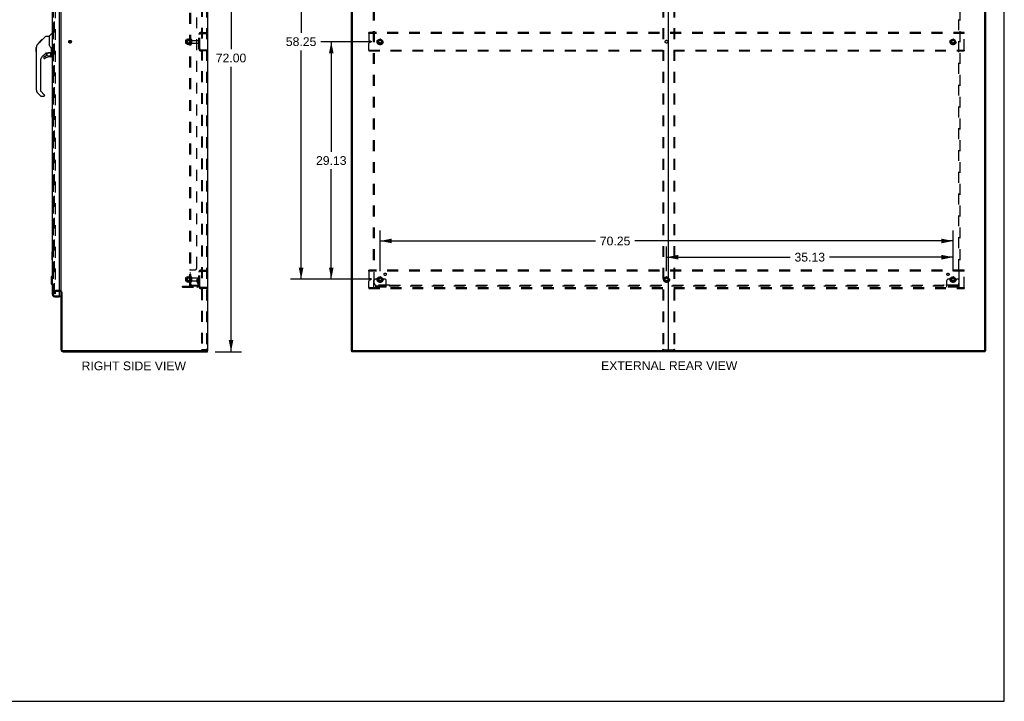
# Model space of a CAD drawing. Header units: inches. Extents: x 0 to 243, y 0 to 157.
# Tile 25 of 28: x 122 to 243, y 0 to 84. Entities that reach past the tile are written whole.
import ezdxf

# ---------------------------------------------------------------- set-up
doc = ezdxf.new("R2010")
doc.units = ezdxf.units.IN
doc.header["$LTSCALE"] = 13.348617
doc.header["$MEASUREMENT"] = 0
doc.linetypes.add('DOT', pattern=[0.2, 0.1, -0.1])
doc.linetypes.add('HIDDEN', pattern=[0.2, 0.1, -0.1])
doc.layers.get('0').update_dxf_attribs({"linetype": 'CONTINUOUS'})
for name, color, linetype in [('DEFAULT_2', 8, 'HIDDEN'), ('DIMENSIONS', 7, 'CONTINUOUS'), ('MAIN_RH_DOOR_ASSEMBLY', 7, 'CONTINUOUS'), ('SECONDARY_LH_DOOR_ASSEMBLY', 7, 'CONTINUOUS'), ('SUBPANEL', 7, 'CONTINUOUS')]:
    doc.layers.add(name, color=color, linetype=linetype)
doc.styles.get("Standard").update_dxf_attribs({"font": 'arial.ttf'})
doc.dimstyles.new('DIMSTYLE_1', dxfattribs={"dimtxt": 1.070745, "dimasz": 1.42766, "dimexe": 0.09, "dimexo": 0.07, "dimgap": 0.0375, "dimtad": 0, "dimtih": 1, "dimtoh": 1, "dimzin": 4, "dimdsep": 46, "dimtxsty": 'Standard', "dimblk": '_FILLED', "dimblk1": '_FILLED', "dimblk2": '_FILLED', "dimcen": 0.09, "dimazin": 1, "dimtfac": 1, "dimtdec": 3, "dimtofl": 0, "dimtmove": 0, "dimatfit": 3, "dimldrblk": '_FILLED', "dimfxl": 0, "dimtolj": 1, "dimtzin": 4, "dimarcsym": 0})

# ---------------------------------------------------------------- blocks, each defined once
blk = doc.blocks.new('_FILLED')
at = {"color": 0, "linetype": 'ByBlock'}
blk.add_solid([(0, 0), (-1, 0.2), (-1, -0.2)], dxfattribs=at)
blk = doc.blocks.new('*D4')
at = {"layer": 'DIMENSIONS', "color": 2, "linetype": 'Continuous'}
for p, q in [((145.94, 114.84), (149.17, 114.84)), ((147.89, 114.84), (147.89, 79.91)), ((147.89, 42.84), (147.89, 77.77)), ((145.94, 42.84), (149.17, 42.84))]:
    blk.add_line(p, q, dxfattribs=at)
at = {"layer": 'DIMENSIONS', "color": 2, "linetype": 'Continuous', "xscale": 1.4276595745, "yscale": 1.4276595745, "zscale": 1.4276595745}
for p, rotation in [((147.89, 114.84), 90), ((147.89, 42.84), 270)]:
    blk.add_blockref('_FILLED', p, dxfattribs=dict(at, rotation=rotation))
at = {"layer": 'DIMENSIONS', "color": 2, "linetype": 'Continuous', "insert": (147.89, 79.38), "char_height": 1.071, "width": 3.7416, "attachment_point": 2, "line_spacing_factor": 0.9}
blk.add_mtext('72.00', dxfattribs=at)
blk = doc.blocks.new('*D7')
at = {"layer": 'DIMENSIONS', "color": 2, "linetype": 'Continuous'}
for p, q in [((201.29, 52.72), (201.29, 55.72)), ((236.42, 52.72), (236.42, 55.72)), ((201.29, 54.43), (216.45, 54.43)), ((236.42, 54.43), (221.26, 54.43))]:
    blk.add_line(p, q, dxfattribs=at)
at = {"layer": 'DIMENSIONS', "color": 2, "linetype": 'Continuous', "xscale": 1.4276595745, "yscale": 1.4276595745, "zscale": 1.4276595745, "rotation": 180}
blk.add_blockref('_FILLED', (201.29, 54.43), dxfattribs=at)
at = {"layer": 'DIMENSIONS', "color": 2, "linetype": 'Continuous', "xscale": 1.4276595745, "yscale": 1.4276595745, "zscale": 1.4276595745}
blk.add_blockref('_FILLED', (236.42, 54.43), dxfattribs=at)
at = {"layer": 'DIMENSIONS', "color": 2, "linetype": 'Continuous', "insert": (218.85, 54.97), "char_height": 1.071, "width": 3.7416, "attachment_point": 2, "line_spacing_factor": 0.9}
blk.add_mtext('35.13', dxfattribs=at)
blk = doc.blocks.new('*D8')
at = {"layer": 'DIMENSIONS', "color": 2, "linetype": 'Continuous'}
for p, q in [((166.17, 52.72), (166.17, 57.7)), ((236.42, 52.72), (236.42, 57.7)), ((166.17, 56.42), (192.58, 56.42)), ((236.42, 56.42), (197.39, 56.42))]:
    blk.add_line(p, q, dxfattribs=at)
at = {"layer": 'DIMENSIONS', "color": 2, "linetype": 'Continuous', "xscale": 1.4276595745, "yscale": 1.4276595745, "zscale": 1.4276595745, "rotation": 180}
blk.add_blockref('_FILLED', (166.17, 56.42), dxfattribs=at)
at = {"layer": 'DIMENSIONS', "color": 2, "linetype": 'Continuous', "xscale": 1.4276595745, "yscale": 1.4276595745, "zscale": 1.4276595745}
blk.add_blockref('_FILLED', (236.42, 56.42), dxfattribs=at)
at = {"layer": 'DIMENSIONS', "color": 2, "linetype": 'Continuous', "insert": (194.98, 56.95), "char_height": 1.071, "width": 3.7416, "attachment_point": 2, "line_spacing_factor": 0.9}
blk.add_mtext('70.25', dxfattribs=at)
blk = doc.blocks.new('*D9')
at = {"layer": 'DIMENSIONS', "color": 2, "linetype": 'Continuous'}
for p, q in [((165.17, 80.84), (158.89, 80.84)), ((160.18, 80.84), (160.18, 67.35)), ((160.18, 51.72), (160.18, 65.21)), ((165.17, 51.72), (158.89, 51.72))]:
    blk.add_line(p, q, dxfattribs=at)
at = {"layer": 'DIMENSIONS', "color": 2, "linetype": 'Continuous', "xscale": 1.4276595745, "yscale": 1.4276595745, "zscale": 1.4276595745}
for p, rotation in [((160.18, 80.84), 90), ((160.18, 51.72), 270)]:
    blk.add_blockref('_FILLED', p, dxfattribs=dict(at, rotation=rotation))
at = {"layer": 'DIMENSIONS', "color": 2, "linetype": 'Continuous', "insert": (160.18, 66.81), "char_height": 1.071, "width": 3.7416, "attachment_point": 2, "line_spacing_factor": 0.9}
blk.add_mtext('29.13', dxfattribs=at)
blk = doc.blocks.new('*D10')
at = {"layer": 'DIMENSIONS', "color": 2, "linetype": 'Continuous'}
for p, q in [((165.17, 109.97), (155.19, 109.97)), ((156.48, 109.97), (156.48, 81.91)), ((156.48, 51.72), (156.48, 79.77)), ((165.17, 51.72), (155.19, 51.72))]:
    blk.add_line(p, q, dxfattribs=at)
at = {"layer": 'DIMENSIONS', "color": 2, "linetype": 'Continuous', "xscale": 1.4276595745, "yscale": 1.4276595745, "zscale": 1.4276595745}
for p, rotation in [((156.48, 109.97), 90), ((156.48, 51.72), 270)]:
    blk.add_blockref('_FILLED', p, dxfattribs=dict(at, rotation=rotation))
at = {"layer": 'DIMENSIONS', "color": 2, "linetype": 'Continuous', "insert": (156.48, 81.38), "char_height": 1.071, "width": 3.7416, "attachment_point": 2, "line_spacing_factor": 0.9}
blk.add_mtext('58.25', dxfattribs=at)

msp = doc.modelspace()

# ---------------------------------------------------------------- linework, layer by layer
at = {"color": 7, "linetype": 'Continuous'}
for p, q in [((242.702, 0), (242.702, 157.043)), ((145.048, 42.945), (145.048, 114.737)), ((162.667, 42.945), (162.667, 114.737)), ((162.771, 42.976), (162.771, 114.705)), ((201.542, 42.976), (201.542, 114.705)), ((240.313, 42.976), (240.313, 114.705)), ((240.417, 42.945), (240.417, 114.737)), ((144.996, 114.685), (144.996, 42.997)), ((127.048, 50.133), (127.048, 111.548)), ((126.905, 50.237), (126.844, 50.237)), ((127.048, 43.087), (127.048, 50.094)), ((127.152, 50.092), (127.152, 43.07)), ((144.944, 42.945), (127.277, 42.945)), ((127.294, 42.841), (144.996, 42.841)), ((145.048, 42.945), (144.996, 42.945)), ((144.996, 42.841), (144.996, 42.945)), ((162.667, 42.945), (162.719, 42.945)), ((162.719, 42.841), (162.719, 42.945)), ((240.365, 42.841), (162.719, 42.841)), ((201.511, 42.945), (162.803, 42.945)), ((240.282, 42.945), (201.574, 42.945)), ((240.417, 42.945), (240.364, 42.945)), ((240.365, 42.841), (240.365, 42.945)), ((0, 0), (242.702, 0))]:
    msp.add_line(p, q, dxfattribs=at)
at = {"color": 3, "linetype": 'Continuous'}
for p, q in [((144.944, 42.945), (144.996, 42.945)), ((162.719, 42.945), (162.803, 42.945)), ((162.771, 42.963), (162.771, 42.945)), ((201.574, 42.945), (201.511, 42.945)), ((240.282, 42.945), (240.364, 42.945)), ((240.313, 42.945), (240.313, 42.963))]:
    msp.add_line(p, q, dxfattribs=at)
at = {"color": 7, "linetype": 'Continuous'}
for centre, radius, start, end in [((126.905, 50.094), 0.142, 0, 90), ((127.294, 43.087), 0.246, 180, 270), ((127.277, 43.07), 0.125, 180, 270), ((144.944, 42.997), 0.052, 270, 360), ((162.803, 42.976), 0.0312, 180, 270), ((201.511, 42.976), 0.0312, 270, 360), ((201.574, 42.976), 0.0312, 180, 270), ((240.282, 42.976), 0.0312, 270, 360)]:
    msp.add_arc(centre, radius, start, end, dxfattribs=at)
at = {"layer": 'DEFAULT_2', "color": 8, "linetype": 'HIDDEN'}
for p, q in [((144.265, 114.591), (144.265, 43.091)), ((144.369, 114.591), (144.369, 43.091)), ((144.87, 114.528), (144.87, 43.153)), ((144.944, 114.528), (144.944, 43.153)), ((200.835, 114.528), (200.835, 43.153)), ((200.909, 114.528), (200.909, 43.153)), ((202.176, 114.528), (202.176, 43.153)), ((202.249, 114.528), (202.249, 43.153)), ((126.235, 49.924), (126.235, 111.757)), ((126.339, 111.757), (126.339, 49.924)), ((142.319, 80.994), (142.319, 80.688)), ((142.349, 81.024), (142.944, 81.024)), ((142.483, 81.096), (142.483, 80.585)), ((142.503, 81.024), (142.483, 81.044)), ((142.799, 81.024), (142.503, 81.024)), ((142.503, 81.024), (142.503, 80.657)), ((142.504, 81.16), (142.722, 81.16)), ((142.749, 81.197), (142.749, 80.485)), ((142.799, 81.024), (142.819, 81.044)), ((142.799, 81.024), (142.799, 80.657)), ((142.819, 80.507), (142.819, 81.175)), ((142.944, 80.576), (142.944, 81.105)), ((143.05, 81.105), (143.05, 80.576)), ((143.112, 81.007), (143.914, 81.007)), ((143.944, 79.962), (143.944, 81.719)), ((144.048, 79.962), (144.048, 81.719)), ((144.19, 81.966), (144.944, 81.966)), ((144.19, 81.862), (144.944, 81.862)), ((144.222, 81.966), (144.222, 81.862)), ((164.792, 81.862), (164.792, 81.966)), ((237.792, 81.966), (164.792, 81.966)), ((164.792, 81.862), (164.792, 81.053)), ((237.792, 81.862), (164.792, 81.862)), ((164.964, 80.898), (164.87, 80.937)), ((165.89, 80.995), (165.89, 80.686)), ((166.162, 81.158), (165.895, 81.004)), ((166.44, 81.004), (166.172, 81.158)), ((166.445, 80.995), (166.445, 80.686)), ((236.14, 80.995), (236.14, 80.686)), ((236.412, 81.158), (236.145, 81.004)), ((236.69, 81.004), (236.422, 81.158)), ((236.695, 80.995), (236.695, 80.686)), ((237.792, 81.862), (237.792, 81.966)), ((237.792, 79.82), (237.792, 81.862)), ((142.349, 80.658), (142.944, 80.658)), ((142.503, 80.657), (142.483, 80.637)), ((142.799, 80.657), (142.503, 80.657)), ((142.504, 80.522), (142.722, 80.522)), ((142.799, 80.657), (142.819, 80.637)), ((143.112, 80.675), (143.914, 80.675)), ((144.944, 79.82), (144.19, 79.82)), ((144.944, 79.716), (144.19, 79.716)), ((144.222, 79.82), (144.222, 79.716)), ((164.792, 79.82), (164.792, 80.628)), ((164.792, 79.82), (164.792, 79.716)), ((164.792, 79.82), (237.792, 79.82)), ((164.792, 79.716), (237.792, 79.716)), ((164.87, 80.744), (164.964, 80.783)), ((165.895, 80.678), (166.162, 80.523)), ((166.172, 80.523), (166.44, 80.678)), ((236.145, 80.678), (236.412, 80.523)), ((236.422, 80.523), (236.69, 80.678)), ((237.792, 79.82), (237.792, 79.716)), ((142.483, 51.971), (142.483, 51.46)), ((142.503, 51.899), (142.483, 51.919)), ((142.504, 52.035), (142.722, 52.035)), ((142.749, 52.072), (142.749, 51.36)), ((142.799, 51.899), (142.819, 51.919)), ((142.819, 51.382), (142.819, 52.05)), ((142.944, 51.451), (142.944, 51.98)), ((143.05, 51.98), (143.05, 51.451)), ((143.944, 50.837), (143.944, 52.594)), ((144.048, 50.837), (144.048, 52.594)), ((144.19, 52.841), (144.944, 52.841)), ((144.19, 52.737), (144.944, 52.737)), ((144.222, 52.841), (144.222, 52.737)), ((164.792, 52.737), (164.792, 52.841)), ((237.792, 52.841), (164.792, 52.841)), ((164.792, 52.737), (164.792, 51.928)), ((237.792, 52.737), (164.792, 52.737)), ((166.162, 52.033), (165.895, 51.879)), ((166.44, 51.879), (166.172, 52.033)), ((201.287, 52.033), (201.02, 51.879)), ((201.565, 51.879), (201.297, 52.033)), ((236.412, 52.033), (236.145, 51.879)), ((236.69, 51.879), (236.422, 52.033)), ((237.792, 52.737), (237.792, 52.841)), ((237.792, 50.695), (237.792, 52.737)), ((141.944, 50.872), (143.697, 50.872)), ((141.944, 50.768), (141.944, 50.872)), ((141.944, 50.768), (143.697, 50.768)), ((142.191, 50.768), (142.191, 50.872)), ((142.319, 51.869), (142.319, 51.563)), ((142.349, 51.899), (142.944, 51.899)), ((142.349, 51.533), (142.944, 51.533)), ((142.447, 50.768), (142.447, 50.872)), ((142.503, 51.532), (142.483, 51.512)), ((142.799, 51.899), (142.503, 51.899)), ((142.503, 51.899), (142.503, 51.532)), ((142.799, 51.532), (142.503, 51.532)), ((142.504, 51.397), (142.722, 51.397)), ((142.799, 51.899), (142.799, 51.532)), ((142.799, 51.532), (142.819, 51.512)), ((143.112, 51.882), (143.914, 51.882)), ((143.112, 51.55), (143.914, 51.55)), ((143.75, 51.716), (143.84, 51.716)), ((143.75, 51.375), (143.75, 51.716)), ((143.854, 51.541), (143.75, 51.541)), ((143.771, 51.309), (143.82, 51.241)), ((143.84, 51.716), (143.944, 51.716)), ((143.84, 51.014), (143.84, 51.716)), ((143.854, 51.375), (143.854, 51.716)), ((143.856, 51.369), (143.905, 51.301)), ((143.944, 51.716), (143.905, 51.716)), ((164.792, 50.695), (164.792, 51.503)), ((164.964, 51.773), (164.87, 51.812)), ((164.87, 51.619), (164.964, 51.658)), ((165.417, 50.768), (165.417, 51.591)), ((166.917, 50.872), (165.417, 50.872)), ((166.917, 50.768), (165.417, 50.768)), ((165.632, 51.716), (165.542, 51.716)), ((165.753, 51.716), (165.632, 51.716)), ((165.664, 50.768), (165.664, 50.872)), ((165.992, 51.716), (165.753, 51.716)), ((165.89, 51.87), (165.89, 51.561)), ((165.895, 51.553), (166.162, 51.398)), ((165.92, 50.768), (165.92, 50.872)), ((166.172, 51.398), (166.44, 51.553)), ((166.342, 51.716), (166.582, 51.716)), ((166.414, 50.768), (166.414, 50.872)), ((166.445, 51.87), (166.445, 51.561)), ((166.703, 51.716), (166.582, 51.716)), ((166.67, 50.768), (166.67, 50.872)), ((166.792, 51.716), (166.703, 51.716)), ((166.917, 50.768), (166.917, 51.591)), ((201.015, 51.87), (201.015, 51.561)), ((201.02, 51.553), (201.287, 51.398)), ((201.297, 51.398), (201.565, 51.553)), ((201.57, 51.87), (201.57, 51.561)), ((235.667, 50.768), (235.667, 51.591)), ((237.167, 50.872), (235.667, 50.872)), ((237.167, 50.768), (235.667, 50.768)), ((235.882, 51.716), (235.792, 51.716)), ((236.003, 51.716), (235.882, 51.716)), ((235.914, 50.768), (235.914, 50.872)), ((236.242, 51.716), (236.003, 51.716)), ((236.14, 51.87), (236.14, 51.561)), ((236.145, 51.553), (236.412, 51.398)), ((236.17, 50.768), (236.17, 50.872)), ((236.422, 51.398), (236.69, 51.553)), ((236.592, 51.716), (236.832, 51.716)), ((236.664, 50.768), (236.664, 50.872)), ((236.695, 51.87), (236.695, 51.561)), ((236.953, 51.716), (236.832, 51.716)), ((236.92, 50.768), (236.92, 50.872)), ((237.042, 51.716), (236.953, 51.716)), ((237.167, 50.768), (237.167, 51.591)), ((126.339, 49.924), (126.235, 49.924)), ((126.905, 50.341), (126.422, 50.341)), ((126.844, 50.237), (126.422, 50.237)), ((144.944, 50.695), (144.19, 50.695)), ((144.944, 50.591), (144.19, 50.591)), ((144.222, 50.695), (144.222, 50.591)), ((164.792, 50.695), (164.792, 50.591)), ((164.792, 50.695), (237.792, 50.695)), ((164.792, 50.591), (237.792, 50.591)), ((237.792, 50.695), (237.792, 50.591)), ((144.826, 43.091), (144.265, 43.091)), ((144.9, 43.091), (144.826, 43.091)), ((200.879, 43.091), (202.205, 43.091))]:
    msp.add_line(p, q, dxfattribs=at)
for points in [[(142.495, 81.154), (142.496, 81.155), (142.497, 81.156), (142.498, 81.158), (142.499, 81.158), (142.501, 81.159), (142.503, 81.159), (142.504, 81.16)], [(142.731, 81.165), (142.731, 81.165), (142.731, 81.164), (142.731, 81.164), (142.73, 81.164), (142.73, 81.164), (142.73, 81.163), (142.73, 81.163), (142.729, 81.163), (142.729, 81.162), (142.729, 81.162), (142.728, 81.162), (142.728, 81.161), (142.727, 81.161), (142.727, 81.161), (142.726, 81.16), (142.725, 81.16), (142.724, 81.16), (142.722, 81.16)], [(142.495, 80.528), (142.496, 80.526), (142.497, 80.525), (142.498, 80.524), (142.499, 80.523), (142.501, 80.522), (142.503, 80.522), (142.504, 80.522)], [(142.722, 80.522), (142.724, 80.522), (142.725, 80.522), (142.726, 80.521), (142.727, 80.521), (142.727, 80.521), (142.728, 80.52), (142.728, 80.52), (142.729, 80.519), (142.729, 80.519), (142.729, 80.519), (142.73, 80.518), (142.73, 80.518), (142.73, 80.518), (142.73, 80.518), (142.731, 80.517), (142.731, 80.517), (142.731, 80.517), (142.731, 80.517)], [(142.495, 52.029), (142.496, 52.03), (142.497, 52.031), (142.498, 52.033), (142.499, 52.033), (142.501, 52.034), (142.503, 52.034), (142.504, 52.035)], [(142.731, 52.04), (142.731, 52.04), (142.731, 52.039), (142.731, 52.039), (142.73, 52.039), (142.73, 52.039), (142.73, 52.038), (142.73, 52.038), (142.729, 52.038), (142.729, 52.037), (142.729, 52.037), (142.728, 52.037), (142.728, 52.036), (142.727, 52.036), (142.727, 52.036), (142.726, 52.035), (142.725, 52.035), (142.724, 52.035), (142.722, 52.035)], [(142.495, 51.403), (142.496, 51.401), (142.497, 51.4), (142.498, 51.399), (142.499, 51.398), (142.501, 51.397), (142.503, 51.397), (142.504, 51.397)], [(142.722, 51.397), (142.724, 51.397), (142.725, 51.397), (142.726, 51.396), (142.727, 51.396), (142.727, 51.396), (142.728, 51.395), (142.728, 51.395), (142.729, 51.394), (142.729, 51.394), (142.729, 51.394), (142.73, 51.393), (142.73, 51.393), (142.73, 51.393), (142.73, 51.393), (142.731, 51.392), (142.731, 51.392), (142.731, 51.392), (142.731, 51.392)], [(144.87, 43.153), (144.87, 43.148), (144.87, 43.142), (144.869, 43.137), (144.868, 43.132), (144.866, 43.127), (144.864, 43.122), (144.862, 43.117), (144.86, 43.113), (144.857, 43.109), (144.854, 43.105), (144.851, 43.102), (144.848, 43.099), (144.845, 43.097), (144.841, 43.094), (144.838, 43.093), (144.834, 43.092), (144.83, 43.091), (144.826, 43.091)], [(144.944, 43.153), (144.944, 43.148), (144.943, 43.142), (144.942, 43.137), (144.941, 43.132), (144.94, 43.127), (144.938, 43.122), (144.936, 43.117), (144.933, 43.113), (144.931, 43.109), (144.928, 43.105), (144.925, 43.102), (144.922, 43.099), (144.918, 43.097), (144.915, 43.094), (144.911, 43.093), (144.907, 43.092), (144.903, 43.091), (144.9, 43.091)], [(200.879, 43.091), (200.876, 43.091), (200.872, 43.092), (200.868, 43.093), (200.864, 43.094), (200.861, 43.097), (200.857, 43.099), (200.854, 43.102), (200.851, 43.105), (200.848, 43.109), (200.846, 43.113), (200.843, 43.117), (200.841, 43.122), (200.839, 43.127), (200.838, 43.132), (200.837, 43.137), (200.836, 43.142), (200.835, 43.148), (200.835, 43.153)], [(200.909, 43.153), (200.909, 43.148), (200.909, 43.142), (200.91, 43.137), (200.911, 43.132), (200.913, 43.127), (200.915, 43.122), (200.917, 43.117), (200.919, 43.113), (200.922, 43.109), (200.925, 43.105), (200.928, 43.102), (200.931, 43.099), (200.934, 43.097), (200.938, 43.094), (200.942, 43.093), (200.945, 43.092), (200.949, 43.091), (200.953, 43.091)], [(202.132, 43.091), (202.136, 43.091), (202.139, 43.092), (202.143, 43.093), (202.147, 43.094), (202.15, 43.097), (202.154, 43.099), (202.157, 43.102), (202.16, 43.105), (202.163, 43.109), (202.166, 43.113), (202.168, 43.117), (202.17, 43.122), (202.172, 43.127), (202.173, 43.132), (202.174, 43.137), (202.175, 43.142), (202.176, 43.148), (202.176, 43.153)], [(202.249, 43.153), (202.249, 43.148), (202.249, 43.142), (202.248, 43.137), (202.247, 43.132), (202.245, 43.127), (202.244, 43.122), (202.241, 43.117), (202.239, 43.113), (202.237, 43.109), (202.234, 43.105), (202.231, 43.102), (202.227, 43.099), (202.224, 43.097), (202.22, 43.094), (202.217, 43.093), (202.213, 43.092), (202.209, 43.091), (202.205, 43.091)]]:
    msp.add_lwpolyline(points, dxfattribs=at)
for centre, radius in [((128.152, 80.841), 0.164), ((128.152, 80.841), 0.124), ((166.167, 80.841), 0.372), ((166.167, 80.841), 0.356), ((166.167, 80.841), 0.318), ((166.167, 80.841), 0.204), ((166.167, 80.841), 0.183), ((166.167, 80.841), 0.183), ((166.167, 80.841), 0.166), ((236.417, 80.841), 0.372), ((236.417, 80.841), 0.356), ((236.417, 80.841), 0.318), ((236.417, 80.841), 0.204), ((236.417, 80.841), 0.183), ((236.417, 80.841), 0.183), ((236.417, 80.841), 0.166), ((166.167, 51.716), 0.372), ((166.167, 51.716), 0.356), ((166.167, 51.716), 0.318), ((166.167, 51.716), 0.204), ((201.292, 51.716), 0.372), ((201.292, 51.716), 0.356), ((201.292, 51.716), 0.318), ((201.292, 51.716), 0.204), ((236.417, 51.716), 0.372), ((236.417, 51.716), 0.356), ((236.417, 51.716), 0.318), ((236.417, 51.716), 0.204), ((166.167, 51.716), 0.183), ((166.167, 51.716), 0.183), ((166.167, 51.716), 0.166), ((201.292, 51.716), 0.183), ((201.292, 51.716), 0.183), ((201.292, 51.716), 0.166), ((236.417, 51.716), 0.183), ((236.417, 51.716), 0.183), ((236.417, 51.716), 0.166)]:
    msp.add_circle(centre, radius, dxfattribs=at)
at = {"layer": 'DEFAULT_2', "color": 8, "linetype": 'DOT'}
for centre in [(166.167, 80.841), (201.292, 80.841), (236.417, 80.841), (166.167, 51.716), (201.292, 51.716), (236.417, 51.716)]:
    msp.add_circle(centre, 0.17, dxfattribs=at)
at = {"layer": 'DEFAULT_2', "color": 8, "linetype": 'HIDDEN'}
for centre, radius, start, end in [((142.349, 80.994), 0.03, 90, 180), ((142.624, 81.096), 0.141, 156.05, 180), ((143.349, 80.841), 0.698, 149.33687, 152.3186), ((142.78, 81.175), 0.0384, 0, 145.55034), ((142.997, 81.105), 0.053, 0, 180), ((143.112, 81.069), 0.0625, 180, 270), ((143.914, 80.977), 0.03, 0, 90), ((144.19, 81.719), 0.246, 90, 180), ((144.19, 81.719), 0.142, 90, 180), ((164.917, 81.053), 0.125, 180, 247.5), ((164.94, 80.841), 0.0625, 292.5, 67.5), ((165.9, 80.995), 0.01, 120.01204, 179.98872), ((166.167, 81.15), 0.01, 60.01268, 119.98829), ((166.435, 80.995), 0.01, 0.01235, 59.98915), ((236.15, 80.995), 0.01, 120.01204, 179.98872), ((236.417, 81.15), 0.01, 60.01268, 119.98829), ((236.685, 80.995), 0.01, 0.01235, 59.98915), ((142.349, 80.688), 0.03, 180, 270), ((142.624, 80.585), 0.141, 180, 203.95), ((143.349, 80.841), 0.698, 207.6814, 210.66313), ((142.78, 80.507), 0.0384, 214.44966, 360), ((142.997, 80.576), 0.053, 180, 360), ((143.112, 80.612), 0.0625, 90, 180), ((143.914, 80.705), 0.03, 270, 360), ((144.19, 79.962), 0.246, 180, 270), ((144.19, 79.962), 0.142, 180, 270), ((164.917, 80.628), 0.125, 112.5, 180), ((165.9, 80.686), 0.01, 180.01235, 239.98915), ((166.167, 80.532), 0.01, 240.01268, 299.98829), ((166.435, 80.686), 0.01, 300.01204, 359.98872), ((236.15, 80.686), 0.01, 180.01235, 239.98915), ((236.417, 80.532), 0.01, 240.01268, 299.98829), ((236.685, 80.686), 0.01, 300.01204, 359.98872), ((142.624, 51.971), 0.141, 156.05, 180), ((143.349, 51.716), 0.698, 149.33687, 152.3186), ((142.78, 52.05), 0.0384, 0, 145.55034), ((142.997, 51.98), 0.053, 0, 180), ((143.112, 51.944), 0.0625, 180, 270), ((144.19, 52.594), 0.246, 90, 180), ((144.19, 52.594), 0.142, 90, 180), ((164.917, 51.928), 0.125, 180, 247.5), ((166.167, 52.025), 0.01, 60.01268, 119.98829), ((201.292, 52.025), 0.01, 60.01268, 119.98829), ((236.417, 52.025), 0.01, 60.01268, 119.98829), ((142.349, 51.869), 0.03, 90, 180), ((142.349, 51.563), 0.03, 180, 270), ((142.624, 51.46), 0.141, 180, 203.95), ((143.349, 51.716), 0.698, 207.6814, 210.66313), ((142.78, 51.382), 0.0384, 214.44966, 360), ((142.997, 51.451), 0.053, 180, 360), ((143.112, 51.487), 0.0625, 90, 180), ((143.697, 51.014), 0.246, 270, 360), ((143.697, 51.014), 0.142, 270, 360), ((143.864, 51.375), 0.114, 180, 215.75389), ((143.736, 51.18), 0.104, 0, 35.75389), ((143.864, 51.375), 0.01, 180, 215.75389), ((143.736, 51.18), 0.208, 0, 35.75389), ((143.914, 51.852), 0.03, 0, 90), ((143.914, 51.58), 0.03, 270, 360), ((144.19, 50.837), 0.246, 180, 270), ((144.19, 50.837), 0.142, 180, 270), ((164.917, 51.503), 0.125, 112.5, 180), ((164.94, 51.716), 0.0625, 292.5, 67.5), ((165.542, 51.591), 0.125, 90, 180), ((165.9, 51.87), 0.01, 120.01204, 179.98872), ((165.9, 51.561), 0.01, 180.01235, 239.98915), ((166.167, 51.716), 0.175, 180, 360), ((166.167, 51.407), 0.01, 240.01268, 299.98829), ((166.435, 51.87), 0.01, 0.01235, 59.98915), ((166.435, 51.561), 0.01, 300.01204, 359.98872), ((166.792, 51.591), 0.125, 0, 90), ((201.025, 51.87), 0.01, 120.01204, 179.98872), ((201.025, 51.561), 0.01, 180.01235, 239.98915), ((201.292, 51.407), 0.01, 240.01268, 299.98829), ((201.56, 51.87), 0.01, 0.01235, 59.98915), ((201.56, 51.561), 0.01, 300.01204, 359.98872), ((235.792, 51.591), 0.125, 90, 180), ((236.15, 51.87), 0.01, 120.01204, 179.98872), ((236.15, 51.561), 0.01, 180.01235, 239.98915), ((236.417, 51.716), 0.175, 180, 360), ((236.417, 51.407), 0.01, 240.01268, 299.98829), ((236.685, 51.87), 0.01, 0.01235, 59.98915), ((236.685, 51.561), 0.01, 300.01204, 359.98872), ((237.042, 51.591), 0.125, 0, 90), ((126.422, 50.154), 0.186, 90, 180), ((126.422, 50.154), 0.0823, 90, 180), ((126.905, 50.094), 0.246, 0, 90)]:
    msp.add_arc(centre, radius, start, end, dxfattribs=at)
at = {"layer": 'MAIN_RH_DOOR_ASSEMBLY', "color": 3, "linetype": 'Continuous'}
for p, q in [((125.99, 49.837), (125.99, 111.844)), ((126.844, 49.715), (126.844, 111.967)), ((126.236, 49.591), (126.844, 49.591))]:
    msp.add_line(p, q, dxfattribs=at)
at = {"layer": 'MAIN_RH_DOOR_ASSEMBLY', "color": 8, "linetype": 'HIDDEN'}
for p, q in [((126.094, 49.837), (126.094, 111.844)), ((126.236, 49.695), (126.824, 49.695))]:
    msp.add_line(p, q, dxfattribs=at)
at = {"layer": 'MAIN_RH_DOOR_ASSEMBLY', "color": 7, "linetype": 'Continuous'}
for p, q in [((124.242, 80.636), (124.656, 81.05)), ((124.563, 80.89), (124.496, 80.89)), ((124.519, 80.847), (124.563, 80.89)), ((124.563, 80.89), (125.179, 81.507)), ((124.573, 80.967), (124.639, 80.967)), ((124.656, 81.05), (124.658, 81.052)), ((124.723, 81.05), (124.656, 81.05)), ((124.657, 81.051), (124.723, 81.051)), ((124.658, 81.052), (124.725, 81.052)), ((125.235, 81.53), (125.596, 81.53)), ((125.596, 81.53), (125.596, 80.425)), ((125.602, 81.535), (125.9, 81.833)), ((125.99, 81.845), (125.927, 81.845)), ((124.021, 74.901), (124.021, 80.185)), ((124.136, 80.463), (124.415, 80.741)), ((124.242, 80.636), (124.309, 80.636)), ((124.246, 80.64), (124.312, 80.64)), ((124.247, 80.641), (124.313, 80.641)), ((124.394, 80.722), (124.328, 80.722)), ((124.414, 80.742), (124.548, 80.875)), ((124.414, 80.808), (124.481, 80.808)), ((124.428, 80.755), (124.415, 80.741)), ((124.441, 80.768), (124.428, 80.755)), ((125.616, 80.432), (125.596, 80.488)), ((125.872, 79.502), (125.872, 79.909)), ((124.533, 78.549), (124.533, 74.816)), ((125.208, 79.468), (124.706, 78.966)), ((124.927, 78.969), (124.927, 78.849)), ((125.006, 79.047), (125.158, 79.047)), ((125.166, 79.051), (125.238, 79.123)), ((125.242, 79.458), (125.242, 79.131)), ((125.284, 79.463), (125.372, 79.463)), ((125.55, 79.504), (125.557, 79.504)), ((125.557, 79.504), (125.852, 79.504)), ((125.793, 78.969), (125.557, 78.969)), ((125.734, 79.504), (125.814, 79.424)), ((125.852, 79.285), (125.872, 79.285)), ((125.872, 79.047), (125.872, 79.285)), ((125.911, 79.463), (125.99, 79.463)), ((124.589, 74.171), (124.137, 74.623)), ((124.556, 74.76), (124.992, 74.325)), ((124.644, 74.148), (124.927, 74.148)), ((125.006, 74.291), (125.006, 74.227)), ((125.93, 72.576), (125.93, 71.606)), ((125.99, 72.591), (125.945, 72.591)), ((125.976, 72.491), (125.976, 71.691)), ((125.945, 71.591), (125.99, 71.591)), ((125.93, 55.076), (125.93, 54.106)), ((125.99, 55.091), (125.945, 55.091)), ((125.976, 54.991), (125.976, 54.191)), ((125.945, 54.091), (125.99, 54.091)), ((125.832, 52.024), (125.95, 52.142)), ((125.832, 52.024), (125.832, 51.158)), ((125.95, 52.142), (125.99, 52.142)), ((125.95, 52.142), (125.95, 51.04)), ((125.832, 51.158), (125.95, 51.04)), ((125.95, 51.04), (125.99, 51.04)), ((126.824, 49.695), (126.844, 49.695)), ((126.844, 49.695), (126.844, 49.591))]:
    msp.add_line(p, q, dxfattribs=at)
for points in [[(125.179, 81.507), (125.187, 81.513), (125.196, 81.519), (125.205, 81.524), (125.215, 81.527), (125.225, 81.529), (125.235, 81.53)], [(124.136, 80.463), (124.117, 80.442), (124.092, 80.41), (124.07, 80.374), (124.052, 80.337), (124.038, 80.297), (124.028, 80.256), (124.022, 80.215), (124.021, 80.185)], [(124.519, 80.847), (124.497, 80.825), (124.475, 80.803), (124.441, 80.768)], [(125.818, 80.08), (125.77, 80.15), (125.721, 80.227), (125.68, 80.297), (125.646, 80.365), (125.616, 80.432)], [(125.872, 79.909), (125.871, 79.932), (125.866, 79.967), (125.857, 80.002), (125.845, 80.034), (125.83, 80.063), (125.818, 80.08)], [(125.372, 79.463), (125.38, 79.464), (125.389, 79.465), (125.399, 79.468), (125.41, 79.472), (125.423, 79.477), (125.438, 79.482), (125.455, 79.488), (125.473, 79.493), (125.491, 79.497), (125.511, 79.501), (125.53, 79.503), (125.55, 79.504)], [(125.808, 79.419), (125.806, 79.417), (125.8, 79.41)], [(125.852, 79.285), (125.851, 79.299), (125.849, 79.313), (125.847, 79.326), (125.843, 79.34), (125.838, 79.353), (125.832, 79.366), (125.826, 79.378), (125.818, 79.389), (125.809, 79.4), (125.8, 79.41)], [(125.814, 79.424), (125.814, 79.424), (125.813, 79.424), (125.812, 79.423), (125.811, 79.422), (125.808, 79.419)], [(125.975, 72.527), (125.975, 72.521), (125.976, 72.515), (125.976, 72.509), (125.976, 72.503), (125.976, 72.497), (125.976, 72.491)], [(125.976, 71.691), (125.976, 71.684), (125.976, 71.678), (125.976, 71.672), (125.976, 71.666), (125.975, 71.66), (125.975, 71.655)], [(125.975, 55.027), (125.975, 55.021), (125.976, 55.015), (125.976, 55.009), (125.976, 55.003), (125.976, 54.997), (125.976, 54.991)], [(125.976, 54.191), (125.976, 54.184), (125.976, 54.178), (125.976, 54.172), (125.976, 54.166), (125.975, 54.16), (125.975, 54.155)]]:
    msp.add_lwpolyline(points, dxfattribs=at)
msp.add_circle((125.557, 79.264), 0.217, dxfattribs=at)
for centre, radius, start, end in [((125.616, 81.522), 0.0197, 135, 172.5), ((125.927, 81.805), 0.0394, 90, 135), ((125.124, 78.549), 0.591, 135, 180), ((125.006, 78.969), 0.0787, 90, 180), ((125.006, 78.849), 0.0787, 180, 309.5212), ((125.557, 78.181), 0.787, 90, 129.5212), ((125.284, 79.266), 0.197, 90, 135), ((125.158, 79.059), 0.0118, 270, 315), ((125.23, 79.131), 0.0118, 315, 360), ((125.793, 79.047), 0.0787, 270, 360), ((125.675, 79.285), 0.197, 0, 45), ((125.852, 79.524), 0.0197, 270, 360), ((125.911, 79.502), 0.0394, 180, 270), ((124.415, 74.901), 0.394, 180, 225), ((124.612, 74.816), 0.0787, 180, 225), ((124.644, 74.227), 0.0787, 225, 270), ((124.927, 74.227), 0.0787, 270, 360), ((124.958, 74.291), 0.0472, 0, 45), ((125.945, 72.576), 0.015, 90, 180), ((125.975, 72.576), 0.015, 0, 90), ((125.945, 71.606), 0.015, 180, 270), ((125.975, 71.606), 0.015, 270, 360), ((125.945, 55.076), 0.015, 90, 180), ((125.975, 55.076), 0.015, 0, 90), ((125.945, 54.106), 0.015, 180, 270), ((125.975, 54.106), 0.015, 270, 360)]:
    msp.add_arc(centre, radius, start, end, dxfattribs=at)
at = {"layer": 'MAIN_RH_DOOR_ASSEMBLY', "color": 3, "linetype": 'Continuous'}
for centre, radius, start, end in [((126.236, 49.837), 0.246, 180, 270), ((126.824, 49.715), 0.02, 270, 360)]:
    msp.add_arc(centre, radius, start, end, dxfattribs=at)
at = {"layer": 'MAIN_RH_DOOR_ASSEMBLY', "color": 8, "linetype": 'HIDDEN'}
msp.add_arc((126.236, 49.837), 0.142, 180, 270, dxfattribs=at)
at = {"layer": 'SECONDARY_LH_DOOR_ASSEMBLY', "color": 8, "linetype": 'HIDDEN'}
for p, q in [((126.094, 111.844), (126.094, 49.837)), ((126.236, 49.695), (126.824, 49.695))]:
    msp.add_line(p, q, dxfattribs=at)
at = {"layer": 'SECONDARY_LH_DOOR_ASSEMBLY', "color": 7, "linetype": 'Continuous'}
for p, q in [((124.002, 80.134), (124.021, 80.154)), ((124.002, 79.658), (124.002, 80.134)), ((124.038, 80.297), (124.028, 80.256)), ((124.052, 80.337), (124.038, 80.297)), ((124.07, 80.374), (124.052, 80.337)), ((124.092, 80.41), (124.07, 80.374)), ((124.117, 80.442), (124.092, 80.41)), ((124.002, 79.658), (124.021, 79.638))]:
    msp.add_line(p, q, dxfattribs=at)
msp.add_lwpolyline([(124.028, 80.256), (124.022, 80.215), (124.022, 80.214)], dxfattribs=at)
for centre, radius, start, end in [((125.006, 78.969), 0.0787, 90, 180), ((125.006, 78.849), 0.0787, 180, 309.5212), ((125.793, 79.047), 0.0787, 270, 360), ((125.675, 79.285), 0.197, 4.49984, 45), ((124.415, 74.901), 0.394, 180, 225), ((124.644, 74.227), 0.0787, 225, 270)]:
    msp.add_arc(centre, radius, start, end, dxfattribs=at)
at = {"layer": 'SECONDARY_LH_DOOR_ASSEMBLY', "color": 8, "linetype": 'HIDDEN'}
msp.add_arc((126.236, 49.837), 0.142, 180, 270, dxfattribs=at)
at = {"layer": 'SUBPANEL', "color": 8, "linetype": 'HIDDEN'}
for p, q in [((142.819, 50.997), (142.819, 110.684)), ((142.944, 50.997), (142.944, 110.684)), ((165.324, 108.809), (165.324, 52.872)), ((165.449, 108.809), (165.449, 52.872)), ((237.136, 52.872), (237.136, 108.809)), ((237.261, 108.809), (237.261, 52.872)), ((143.694, 53.122), (143.694, 108.559)), ((142.944, 81.091), (142.819, 81.091)), ((142.944, 80.591), (142.819, 80.591)), ((142.944, 52.837), (142.819, 52.837)), ((142.944, 52.475), (142.819, 52.475)), ((142.944, 52.194), (142.819, 52.194)), ((142.944, 51.966), (142.819, 51.966)), ((142.87, 52.87), (142.868, 52.868)), ((142.873, 52.872), (143.444, 52.872)), ((142.967, 52.861), (142.966, 52.859)), ((165.324, 52.872), (165.489, 52.872)), ((165.43, 52.855), (165.437, 52.848)), ((165.449, 51.247), (165.449, 52.837)), ((237.095, 52.872), (237.261, 52.872)), ((237.136, 52.837), (237.136, 51.247)), ((142.944, 51.466), (142.819, 51.466)), ((142.944, 50.997), (142.819, 50.997)), ((142.873, 50.958), (142.969, 51.038)), ((143.056, 50.997), (143.694, 50.997)), ((143.694, 50.872), (143.056, 50.872)), ((143.694, 50.997), (143.694, 50.872)), ((167.288, 50.997), (165.699, 50.997)), ((167.324, 50.872), (167.324, 51.038)), ((167.324, 50.997), (235.261, 50.997)), ((235.261, 50.872), (167.324, 50.872)), ((235.261, 50.872), (235.261, 51.038)), ((235.278, 50.978), (235.285, 50.985)), ((236.886, 50.997), (235.296, 50.997))]:
    msp.add_line(p, q, dxfattribs=at)
for points in [[(142.838, 52.855), (142.835, 52.853), (142.831, 52.852), (142.828, 52.85), (142.825, 52.848), (142.823, 52.846), (142.821, 52.844), (142.82, 52.842), (142.819, 52.84), (142.819, 52.838), (142.819, 52.837)], [(142.819, 52.84), (142.819, 52.838), (142.819, 52.837)], [(142.828, 52.85), (142.825, 52.848), (142.823, 52.846), (142.821, 52.844)], [(142.853, 52.862), (142.846, 52.858), (142.842, 52.857), (142.838, 52.855)], [(142.873, 52.872), (142.87, 52.87), (142.868, 52.868), (142.865, 52.867), (142.861, 52.865), (142.857, 52.863), (142.853, 52.862)], [(142.958, 52.852), (142.954, 52.85), (142.952, 52.848), (142.951, 52.847), (142.949, 52.845), (142.947, 52.844), (142.946, 52.842), (142.945, 52.841), (142.944, 52.839), (142.944, 52.838), (142.944, 52.837)], [(142.946, 52.842), (142.945, 52.841), (142.944, 52.839), (142.944, 52.838), (142.944, 52.837)], [(142.951, 52.847), (142.949, 52.845), (142.947, 52.844)], [(142.969, 52.872), (142.97, 52.87), (142.97, 52.868), (142.97, 52.867), (142.97, 52.865), (142.969, 52.864), (142.968, 52.862), (142.967, 52.861), (142.966, 52.859), (142.965, 52.858), (142.963, 52.856), (142.962, 52.855), (142.96, 52.854), (142.958, 52.852)], [(142.965, 52.858), (142.963, 52.856), (142.962, 52.855)], [(142.969, 52.872), (142.97, 52.87), (142.97, 52.868), (142.97, 52.867), (142.97, 52.865), (142.969, 52.864)], [(165.41, 52.872), (165.412, 52.87), (165.415, 52.868), (165.417, 52.867), (165.419, 52.865), (165.421, 52.863), (165.423, 52.862), (165.425, 52.86), (165.427, 52.858), (165.428, 52.857), (165.43, 52.855)], [(165.437, 52.848), (165.439, 52.846), (165.441, 52.844), (165.443, 52.842), (165.445, 52.84), (165.447, 52.838), (165.449, 52.837)], [(165.468, 52.85), (165.463, 52.847), (165.461, 52.845), (165.459, 52.844), (165.456, 52.842), (165.454, 52.841), (165.452, 52.839), (165.45, 52.838), (165.449, 52.837)], [(165.489, 52.872), (165.489, 52.87), (165.488, 52.868), (165.487, 52.867), (165.486, 52.865), (165.485, 52.864), (165.484, 52.862), (165.483, 52.861), (165.481, 52.859), (165.479, 52.858), (165.478, 52.856), (165.476, 52.855), (165.474, 52.854), (165.472, 52.852), (165.47, 52.851), (165.468, 52.85)], [(237.095, 52.872), (237.096, 52.87), (237.097, 52.868), (237.098, 52.867), (237.098, 52.865), (237.1, 52.864), (237.101, 52.862), (237.102, 52.861), (237.104, 52.859), (237.105, 52.858), (237.107, 52.856), (237.109, 52.855), (237.111, 52.854), (237.113, 52.852), (237.115, 52.851), (237.117, 52.85), (237.121, 52.847)], [(237.121, 52.847), (237.124, 52.845), (237.126, 52.844), (237.128, 52.842), (237.13, 52.841), (237.133, 52.839), (237.134, 52.838), (237.136, 52.837)], [(237.15, 52.85), (237.148, 52.848), (237.146, 52.846), (237.144, 52.844), (237.142, 52.842), (237.14, 52.84), (237.138, 52.838), (237.136, 52.837)], [(237.175, 52.872), (237.172, 52.87), (237.17, 52.868), (237.168, 52.867), (237.166, 52.865), (237.164, 52.863), (237.162, 52.862), (237.16, 52.86), (237.158, 52.858), (237.156, 52.857), (237.155, 52.855), (237.15, 52.85)], [(142.842, 50.977), (142.838, 50.978), (142.835, 50.98), (142.831, 50.982), (142.828, 50.983), (142.825, 50.985), (142.823, 50.987), (142.821, 50.989), (142.82, 50.991), (142.819, 50.993), (142.819, 50.995), (142.819, 50.997)], [(142.873, 50.958), (142.87, 50.961), (142.868, 50.963), (142.865, 50.965), (142.861, 50.967), (142.857, 50.97), (142.853, 50.971), (142.85, 50.973), (142.842, 50.977)], [(142.948, 51.02), (142.948, 51.02), (142.948, 51.02), (142.947, 51.02), (142.947, 51.019), (142.947, 51.019), (142.946, 51.019), (142.946, 51.019), (142.945, 51.018), (142.945, 51.018), (142.944, 51.018), (142.943, 51.017), (142.943, 51.017), (142.942, 51.017), (142.941, 51.016), (142.941, 51.016), (142.94, 51.015), (142.939, 51.015), (142.939, 51.015), (142.938, 51.014), (142.937, 51.014), (142.936, 51.014), (142.936, 51.013), (142.935, 51.013), (142.934, 51.013), (142.933, 51.012), (142.932, 51.012), (142.932, 51.011), (142.931, 51.011), (142.93, 51.011), (142.929, 51.01), (142.928, 51.01), (142.927, 51.009), (142.926, 51.009), (142.926, 51.009), (142.925, 51.008), (142.924, 51.008), (142.923, 51.008), (142.922, 51.007), (142.921, 51.007), (142.92, 51.006), (142.919, 51.006), (142.918, 51.006), (142.916, 51.005), (142.915, 51.005), (142.914, 51.004), (142.913, 51.004), (142.912, 51.004), (142.911, 51.003), (142.91, 51.003), (142.909, 51.003), (142.907, 51.002), (142.906, 51.002), (142.905, 51.001), (142.904, 51.001), (142.903, 51.001), (142.902, 51.001), (142.901, 51), (142.9, 51), (142.899, 51), (142.898, 50.999), (142.896, 50.999), (142.895, 50.999), (142.895, 50.999), (142.894, 50.998), (142.893, 50.998), (142.892, 50.998), (142.891, 50.998), (142.89, 50.998), (142.889, 50.998), (142.888, 50.997), (142.887, 50.997), (142.886, 50.997), (142.886, 50.997), (142.885, 50.997), (142.885, 50.997), (142.884, 50.997)], [(142.884, 50.997), (142.884, 50.997), (142.884, 50.997), (142.884, 50.997), (142.884, 50.997), (142.884, 50.997), (142.885, 50.997), (142.885, 50.997), (142.886, 50.997), (142.886, 50.997), (142.887, 50.997), (142.887, 50.997)], [(142.962, 51.024), (142.958, 51.021), (142.956, 51.018), (142.954, 51.016), (142.952, 51.014), (142.951, 51.012), (142.949, 51.009), (142.947, 51.007), (142.946, 51.005), (142.945, 51.003), (142.944, 51.001), (142.944, 50.999), (142.944, 50.997)], [(142.944, 51.017), (142.944, 51.017), (142.945, 51.018), (142.945, 51.018), (142.946, 51.018), (142.946, 51.019), (142.947, 51.019), (142.947, 51.019), (142.947, 51.02), (142.948, 51.02), (142.948, 51.02), (142.948, 51.02)], [(142.969, 51.038), (142.97, 51.037), (142.97, 51.036), (142.97, 51.036), (142.97, 51.035), (142.969, 51.033), (142.968, 51.032), (142.967, 51.031), (142.966, 51.029), (142.965, 51.028), (142.963, 51.026), (142.962, 51.024)], [(167.298, 51.012), (167.297, 51.009), (167.296, 51.007), (167.294, 51.005), (167.293, 51.003), (167.291, 51.001), (167.29, 50.999), (167.288, 50.997)], [(167.301, 50.983), (167.299, 50.985), (167.297, 50.987), (167.295, 50.989), (167.293, 50.991), (167.292, 50.993), (167.29, 50.995), (167.288, 50.997)], [(167.324, 51.038), (167.322, 51.037), (167.32, 51.036), (167.318, 51.036), (167.317, 51.035), (167.315, 51.033), (167.314, 51.032), (167.312, 51.031), (167.311, 51.029), (167.309, 51.028), (167.308, 51.026), (167.306, 51.024), (167.305, 51.023), (167.304, 51.021), (167.302, 51.018), (167.301, 51.016), (167.298, 51.012)], [(167.324, 50.958), (167.322, 50.961), (167.32, 50.963), (167.318, 50.965), (167.317, 50.967), (167.315, 50.97), (167.313, 50.971), (167.312, 50.973), (167.31, 50.975), (167.308, 50.977), (167.307, 50.978), (167.301, 50.983)], [(235.261, 51.038), (235.263, 51.037), (235.265, 51.036), (235.266, 51.036), (235.268, 51.035), (235.269, 51.033), (235.271, 51.032), (235.273, 51.031), (235.274, 51.029), (235.275, 51.028), (235.277, 51.026), (235.278, 51.024), (235.28, 51.023), (235.281, 51.021), (235.282, 51.018), (235.284, 51.016)], [(235.261, 50.958), (235.263, 50.961), (235.265, 50.963), (235.266, 50.965), (235.268, 50.967), (235.27, 50.97), (235.271, 50.971), (235.273, 50.973), (235.275, 50.975), (235.276, 50.977), (235.278, 50.978)], [(235.284, 51.016), (235.286, 51.012), (235.288, 51.009), (235.289, 51.007), (235.291, 51.005), (235.292, 51.003), (235.294, 51.001), (235.295, 50.999), (235.296, 50.997)], [(235.285, 50.985), (235.287, 50.987), (235.289, 50.989), (235.291, 50.991), (235.293, 50.993), (235.295, 50.995), (235.296, 50.997)]]:
    msp.add_lwpolyline(points, dxfattribs=at)
for centre, radius in [((166.167, 80.841), 0.25), ((236.417, 80.841), 0.25), ((166.167, 51.716), 0.25), ((166.786, 52.334), 0.141), ((201.292, 51.716), 0.25), ((235.799, 52.334), 0.141), ((236.417, 51.716), 0.25)]:
    msp.add_circle(centre, radius, dxfattribs=at)
for centre, radius, start, end in [((143.444, 53.122), 0.25, 270, 360), ((143.056, 51.109), 0.237, 180, 270), ((143.056, 51.109), 0.112, 180, 270), ((165.699, 51.247), 0.25, 180, 270), ((236.886, 51.247), 0.25, 270, 360)]:
    msp.add_arc(centre, radius, start, end, dxfattribs=at)

# ---------------------------------------------------------------- texts
at = {"layer": 'DIMENSIONS', "color": 2, "linetype": 'Continuous', "char_height": 1.07074, "attachment_point": 2, "line_spacing_factor": 0.9}
for s, insert, width in [('RIGHT SIDE VIEW', (135.966, 41.642), 12.76933), ('EXTERNAL REAR VIEW', (201.613, 41.676), 16.67018)]:
    msp.add_mtext(s, dxfattribs=dict(at, insert=insert, width=width))

# ---------------------------------------------------------------- dimensions: what is measured, and where the dimension line sits
at = {"layer": 'DIMENSIONS', "color": 2, "linetype": 'Continuous'}
for base, p1, p2, angle, picture, middle in [((147.89, 42.841), (145.873, 114.841), (145.873, 42.841), 270, '*D4', (147.89, 78.835)), ((156.477, 109.966), (165.238, 51.716), (165.238, 109.966), 90, '*D10', (156.476, 80.835)), ((160.179305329, 80.840698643), (165.237983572, 51.715698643), (165.237983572, 80.840698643), 90, '*D9', (160.165087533, 66.27222583)), ((201.292345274, 54.432382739), (236.417345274, 52.645060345), (201.292345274, 52.645060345), 180, '*D7', (218.852569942, 54.426409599))]:
    dim = msp.add_linear_dim(base=base, p1=p1, p2=p2, angle=angle, dimstyle='DIMSTYLE_1', dxfattribs=at)
    dim.commit()
    dim.dimension.update_dxf_attribs({"geometry": picture, "text_midpoint": middle, "dimtype": 160})
dim = msp.add_linear_dim(base=(236.417, 56.419), p1=(166.167, 52.645), p2=(236.417, 52.645), dimstyle='DIMSTYLE_1', dxfattribs=at)
dim.commit()
dim.dimension.update_dxf_attribs({"geometry": '*D8', "text_midpoint": (194.988, 56.413), "dimtype": 160})

doc.saveas('drawing.dxf')
